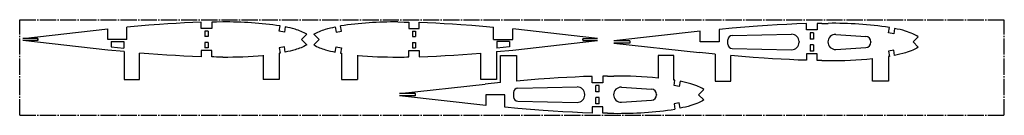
# Model space of a CAD drawing. Extents: x 1 to 931, y 5 to 95.
import ezdxf

# ---------------------------------------------------------------- set-up
doc = ezdxf.new("R2010")
doc.units = 0
doc.header["$PDSIZE"] = -1
doc.linetypes.add('SLD-ОСЕВАЯ', pattern=[19.05, 15.24, -1.27, 1.27, -1.27])
doc.linetypes.add('SLD-СПЛОШНАЯ', pattern=[0])
doc.layers.get('0').update_dxf_attribs({"linetype": 'CONTINUOUS'})

msp = doc.modelspace()

# ---------------------------------------------------------------- linework, layer by layer
at = {"color": 7, "linetype": 'SLD-ОСЕВАЯ'}
for p, q in [((1.42, 5.28), (1.42, 95.28)), ((1.42, 95.28), (931.42, 95.28)), ((931.42, 5.28), (931.42, 95.28)), ((1.42, 5.28), (931.42, 5.28))]:
    msp.add_line(p, q, dxfattribs=at)
at = {"color": 7, "linetype": 'SLD-СПЛОШНАЯ'}
for p, q in [((182.92, 93.08), (182.92, 86.88)), ((193.27, 93.16), (187.27, 93.13)), ((358.5, 93.16), (364.5, 93.13)), ((368.85, 93.08), (368.85, 86.88)), ((4.5, 77.59), (84.72, 86.58)), ((84.72, 76.64), (84.72, 86.58)), ((102.72, 76.64), (102.72, 88.3)), ((172.92, 86.88), (172.92, 92.85)), ((182.92, 86.88), (172.92, 86.88)), ((179.44, 84.37), (176.41, 84.37)), ((176.41, 84.37), (176.41, 79.34)), ((179.44, 84.37), (179.44, 79.34)), ((246.54, 84.46), (247.38, 89.49)), ((251.47, 83.63), (246.54, 84.46)), ((252.29, 88.57), (251.47, 83.63)), ((299.47, 88.57), (300.3, 83.63)), ((300.3, 83.63), (305.23, 84.46)), ((305.23, 84.46), (304.39, 89.49)), ((368.85, 86.88), (378.85, 86.88)), ((372.33, 84.37), (372.33, 79.34)), ((372.33, 84.37), (375.35, 84.37)), ((375.35, 84.37), (375.35, 79.34)), ((378.85, 86.88), (378.85, 92.85)), ((449.05, 76.64), (449.05, 88.3)), ((547.26, 77.59), (467.05, 86.58)), ((467.05, 76.64), (467.05, 86.58)), ((644.23, 84.37), (562.71, 75.35)), ((644.23, 74.34), (644.23, 84.37)), ((662.23, 86.19), (662.23, 74.34)), ((744.61, 85.63), (744.61, 91.59)), ((754.6, 85.63), (744.61, 85.63)), ((754.6, 91.81), (754.6, 85.63)), ((759.17, 91.86), (765.17, 91.88)), ((822.02, 82.94), (822.86, 87.98)), ((827.78, 87.08), (826.95, 82.12)), ((18.53, 77.64), (4.5, 77.59)), ((84.61, 66.71), (4.5, 75.69)), ((18.53, 75.64), (4.5, 75.69)), ((18.53, 77.64), (18.53, 75.64)), ((102.72, 76.64), (84.72, 76.64)), ((87.71, 74.64), (87.71, 69.65)), ((87.71, 74.64), (99.71, 74.64)), ((99.71, 74.64), (99.71, 68.58)), ((179.44, 79.34), (176.41, 79.34)), ((267.64, 76.64), (272.57, 81.56)), ((267.64, 76.64), (272.55, 71.71)), ((284.13, 76.64), (279.2, 81.56)), ((284.13, 76.64), (279.22, 71.71)), ((372.33, 79.34), (375.35, 79.34)), ((449.05, 76.64), (467.05, 76.64)), ((464.06, 74.64), (452.06, 74.64)), ((452.06, 74.64), (452.06, 68.58)), ((464.06, 74.64), (464.06, 69.65)), ((467.15, 66.71), (547.26, 75.69)), ((533.24, 77.64), (533.24, 75.64)), ((533.24, 77.64), (547.26, 77.59)), ((533.24, 75.64), (547.26, 75.69)), ((577.62, 75.35), (562.71, 75.35)), ((577.62, 75.35), (577.62, 73.33)), ((670.41, 72.24), (670.41, 76.43)), ((674.32, 80.43), (730.45, 81.64)), ((737.6, 74.64), (737.6, 74.03)), ((751.12, 82.94), (748.09, 82.94)), ((748.09, 82.94), (748.09, 76.93)), ((751.12, 76.93), (748.09, 76.93)), ((751.12, 82.94), (751.12, 76.93)), ((772.24, 81.34), (800.68, 79.58)), ((805.37, 74.59), (805.37, 74.08)), ((826.95, 82.12), (822.02, 82.94)), ((845.19, 74.31), (850.19, 79.29)), ((100.03, 65.23), (84.61, 66.71)), ((87.71, 69.65), (99.71, 68.58)), ((100.03, 65.23), (100.03, 38.99)), ((182.92, 66.4), (172.92, 66.4)), ((172.92, 66.4), (172.92, 60.43)), ((179.44, 73.93), (176.41, 73.93)), ((176.41, 73.93), (176.41, 68.9)), ((179.44, 68.9), (176.41, 68.9)), ((179.44, 73.93), (179.44, 68.9)), ((182.92, 60.2), (182.92, 66.4)), ((251.47, 69.64), (246.54, 68.82)), ((246.54, 68.82), (247.38, 63.78)), ((252.29, 64.71), (251.47, 69.64)), ((299.47, 64.71), (300.3, 69.64)), ((300.3, 69.64), (305.23, 68.82)), ((305.23, 68.82), (304.39, 63.78)), ((368.85, 60.2), (368.85, 66.4)), ((368.85, 66.4), (378.85, 66.4)), ((372.33, 73.93), (372.33, 68.9)), ((372.33, 73.93), (375.35, 73.93)), ((372.33, 68.9), (375.35, 68.9)), ((375.35, 73.93), (375.35, 68.9)), ((378.85, 66.4), (378.85, 60.43)), ((451.73, 65.23), (467.15, 66.71)), ((451.73, 65.23), (451.73, 38.99)), ((464.06, 69.65), (452.06, 68.58)), ((562.71, 73.33), (643.54, 64.38)), ((577.62, 73.33), (562.71, 73.33)), ((662.23, 74.34), (644.23, 74.34)), ((674.32, 68.24), (730.45, 67.03)), ((751.12, 71.75), (748.09, 71.75)), ((748.09, 71.75), (748.09, 65.68)), ((751.12, 65.68), (748.09, 65.68)), ((751.12, 71.75), (751.12, 65.68)), ((764.8, 74.32), (764.8, 74.35)), ((772.24, 67.34), (800.68, 69.09)), ((826.95, 66.56), (822.02, 65.73)), ((822.02, 65.73), (822.86, 60.7)), ((827.78, 61.59), (826.95, 66.56)), ((845.19, 74.31), (850.14, 69.34)), ((114.71, 38.99), (114.71, 63.92)), ((193.27, 60.12), (187.27, 60.15)), ((231.36, 61.75), (231.36, 38.99)), ((246.36, 63.64), (246.36, 38.99)), ((305.41, 63.64), (305.41, 38.99)), ((320.4, 61.75), (320.4, 38.99)), ((358.5, 60.12), (364.5, 60.15)), ((437.06, 38.99), (437.06, 63.92)), ((455.66, 61.59), (470.66, 61.59)), ((455.66, 36.12), (455.66, 61.59)), ((470.66, 61.59), (470.66, 37.51)), ((604.37, 61.59), (604.37, 40.38)), ((619.37, 61.59), (604.37, 61.59)), ((619.37, 38.46), (619.37, 61.59)), ((658.17, 62.87), (643.54, 64.38)), ((658.17, 62.87), (658.17, 37.41)), ((673.17, 37.41), (673.17, 61.48)), ((754.6, 63.05), (744.61, 63.05)), ((744.61, 63.05), (744.61, 57.08)), ((754.6, 56.87), (754.6, 63.05)), ((759.17, 56.82), (765.17, 56.79)), ((806.88, 37.41), (806.88, 58.61)), ((821.88, 60.54), (821.88, 37.41)), ((100.03, 38.99), (114.71, 38.99)), ((246.36, 38.99), (231.36, 38.99)), ((305.41, 38.99), (320.4, 38.99)), ((451.73, 38.99), (437.06, 38.99)), ((542.1, 35.95), (542.1, 41.91)), ((552.1, 42.13), (552.1, 35.95)), ((556.66, 42.18), (562.66, 42.2)), ((619.51, 33.26), (620.35, 38.3)), ((625.27, 37.41), (624.44, 32.44)), ((658.17, 37.41), (673.17, 37.41)), ((821.88, 37.41), (806.88, 37.41)), ((360.21, 25.67), (441.03, 34.62)), ((455.66, 36.12), (441.03, 34.62)), ((471.81, 30.75), (527.95, 31.96)), ((552.1, 35.95), (542.1, 35.95)), ((545.58, 27.25), (545.58, 33.31)), ((548.61, 33.31), (545.58, 33.31)), ((548.61, 27.25), (548.61, 33.31)), ((569.73, 31.66), (598.17, 29.9)), ((624.44, 32.44), (619.51, 33.26)), ((642.68, 24.68), (647.63, 29.65)), ((375.12, 25.67), (360.21, 25.67)), ((375.12, 23.65), (360.21, 23.65)), ((441.73, 14.63), (360.21, 23.65)), ((375.12, 23.65), (375.12, 25.67)), ((441.73, 24.66), (441.73, 14.63)), ((459.73, 24.66), (441.73, 24.66)), ((459.73, 12.8), (459.73, 24.66)), ((467.9, 26.75), (467.9, 22.57)), ((535.1, 24.35), (535.1, 24.97)), ((548.61, 27.25), (545.58, 27.25)), ((545.58, 16.05), (545.58, 22.07)), ((548.61, 22.07), (545.58, 22.07)), ((548.61, 16.05), (548.61, 22.07)), ((562.3, 24.67), (562.3, 24.64)), ((569.73, 17.66), (598.17, 19.41)), ((602.86, 24.4), (602.86, 24.91)), ((642.68, 24.68), (647.69, 19.7)), ((471.81, 18.57), (527.95, 17.35)), ((552.1, 13.37), (542.1, 13.37)), ((542.1, 13.37), (542.1, 7.4)), ((548.61, 16.05), (545.58, 16.05)), ((552.1, 7.19), (552.1, 13.37)), ((624.44, 16.88), (619.51, 16.05)), ((619.51, 16.05), (620.35, 11.02)), ((625.27, 11.91), (624.44, 16.88)), ((556.66, 7.14), (562.66, 7.11))]:
    msp.add_line(p, q, dxfattribs=at)
for points in [[(187.27, 93.13), (184.83, 93.1), (182.92, 93.08)], [(364.5, 93.13), (366.93, 93.1), (368.85, 93.08)], [(172.92, 92.85), (165.04, 92.57), (157.17, 92.23), (149.31, 91.82), (141.44, 91.35), (133.58, 90.82), (123.29, 90.06), (113, 89.22), (102.72, 88.3)], [(272.57, 81.56), (271.29, 82.35), (269.96, 83.07), (268.6, 83.72), (267.21, 84.31), (265.8, 84.85), (264.38, 85.36), (262.95, 85.84), (261.5, 86.29), (259.22, 86.94), (256.93, 87.54), (254.61, 88.08), (252.29, 88.57)], [(279.2, 81.56), (280.48, 82.35), (281.8, 83.07), (283.17, 83.72), (284.56, 84.31), (285.96, 84.85), (287.39, 85.36), (288.82, 85.84), (290.26, 86.29), (292.54, 86.94), (294.84, 87.54), (297.15, 88.08), (299.47, 88.57)], [(378.85, 92.85), (386.72, 92.57), (394.59, 92.23), (402.46, 91.82), (410.33, 91.35), (418.19, 90.82), (428.48, 90.06), (438.76, 89.22), (449.05, 88.3)], [(744.61, 91.59), (735.36, 91.29), (726.12, 90.89), (716.89, 90.4), (707.66, 89.85), (698.43, 89.22), (686.36, 88.31), (674.29, 87.29), (662.23, 86.19)], [(759.17, 91.86), (756.61, 91.83), (754.6, 91.81)], [(850.19, 79.29), (848.93, 80.11), (847.62, 80.84), (846.29, 81.51), (844.92, 82.13), (843.54, 82.69), (841.7, 83.38), (839.84, 84.01), (837.97, 84.6), (835.44, 85.32), (832.9, 85.97), (830.35, 86.55), (827.78, 87.08)], [(272.55, 71.71), (271.27, 70.92), (269.94, 70.2), (268.58, 69.55), (267.19, 68.96), (265.79, 68.42), (264.37, 67.91), (262.93, 67.44), (261.49, 66.99), (259.21, 66.33), (256.92, 65.74), (254.61, 65.2), (252.29, 64.71)], [(279.22, 71.71), (280.5, 70.92), (281.82, 70.2), (283.18, 69.55), (284.57, 68.96), (285.98, 68.42), (287.4, 67.91), (288.83, 67.44), (290.27, 66.99), (292.55, 66.33), (294.85, 65.74), (297.15, 65.2), (299.47, 64.71)], [(850.14, 69.34), (848.87, 68.53), (847.57, 67.8), (846.24, 67.14), (844.88, 66.53), (843.5, 65.96), (841.66, 65.28), (839.81, 64.65), (837.94, 64.07), (835.42, 63.35), (832.89, 62.7), (830.34, 62.12), (827.78, 61.59)], [(172.92, 60.43), (164.76, 60.72), (156.6, 61.08), (148.45, 61.51), (140.3, 62), (131.77, 62.58), (123.24, 63.22), (114.71, 63.92)], [(187.27, 60.15), (184.83, 60.18), (182.92, 60.2)], [(247.38, 63.78), (246.81, 63.69), (246.36, 63.62)], [(304.39, 63.78), (304.96, 63.69), (305.41, 63.62)], [(364.5, 60.15), (366.93, 60.18), (368.85, 60.2)], [(378.85, 60.43), (387.01, 60.72), (395.16, 61.08), (403.32, 61.51), (411.46, 62), (420, 62.58), (428.53, 63.22), (437.06, 63.92)], [(744.61, 57.08), (736.59, 57.34), (728.58, 57.67), (720.57, 58.07), (712.57, 58.52), (704.57, 59.03), (694.1, 59.77), (683.63, 60.59), (673.17, 61.48)], [(759.17, 56.82), (756.61, 56.84), (754.6, 56.87)], [(822.86, 60.7), (822.31, 60.61), (821.88, 60.54)], [(542.1, 41.91), (534.09, 41.65), (526.07, 41.32), (518.06, 40.93), (510.06, 40.47), (502.06, 39.97), (491.59, 39.23), (481.12, 38.41), (470.66, 37.51)], [(556.66, 42.18), (554.1, 42.15), (552.1, 42.13)], [(620.35, 38.3), (619.8, 38.39), (619.37, 38.46)], [(647.63, 29.65), (646.36, 30.46), (645.06, 31.19), (643.73, 31.86), (642.37, 32.47), (640.99, 33.03), (639.16, 33.71), (637.3, 34.34), (635.43, 34.93), (632.91, 35.64), (630.38, 36.29), (627.83, 36.88), (625.27, 37.41)], [(647.69, 19.7), (646.42, 18.89), (645.11, 18.15), (643.78, 17.48), (642.42, 16.87), (641.03, 16.3), (639.19, 15.62), (637.33, 14.98), (635.46, 14.4), (632.93, 13.68), (630.39, 13.03), (627.84, 12.44), (625.27, 11.91)], [(542.1, 7.4), (532.86, 7.71), (523.62, 8.11), (514.38, 8.59), (505.15, 9.15), (495.92, 9.77), (483.85, 10.69), (471.79, 11.7), (459.73, 12.8)], [(556.66, 7.14), (554.1, 7.16), (552.1, 7.19)]]:
    msp.add_lwpolyline(points, dxfattribs=at)
for centre, radius, start, end in [((197.51, -245.59), 338.77, 81.53488, 90.71744), ((354.26, -245.59), 338.77, 89.28256, 98.46512), ((769.49, -272.34), 364.25, 81.57463, 90.67986), ((674.41, 76.43), 4, 91.23846, 180), ((730.6, 74.64), 7, 0, 91.23846), ((771.8, 74.35), 7, 86.46819, 180), ((800.37, 74.59), 5, 0, 86.46819), ((674.41, 72.24), 4, 180, 268.76154), ((730.6, 74.03), 7, 268.76154, 0), ((771.8, 74.32), 7, 180, 273.53181), ((800.37, 74.08), 5, 273.53181, 0), ((195.25, 466.97), 406.86, 269.72013, 275.09198), ((356.51, 466.97), 406.86, 264.90802, 270.27987), ((767.15, 489.87), 433.08, 269.73777, 275.26392), ((564.64, -390.88), 433.08, 84.73608, 90.26223), ((471.9, 26.75), 4, 91.23846, 180), ((528.1, 24.97), 7, 0, 91.23846), ((569.3, 24.67), 7, 86.46819, 180), ((597.86, 24.91), 5, 0, 86.46819), ((471.9, 22.57), 4, 180, 268.76154), ((528.1, 24.35), 7, 268.76154, 0), ((569.3, 24.64), 7, 180, 273.53181), ((597.86, 24.4), 5, 273.53181, 0), ((566.98, 371.34), 364.25, 269.32014, 278.42537)]:
    msp.add_arc(centre, radius, start, end, dxfattribs=at)
for p in [(18.53, 76.64), (533.24, 76.64), (602.86, 24.66)]:
    msp.add_point(p, dxfattribs=at)

doc.saveas('drawing.dxf')
